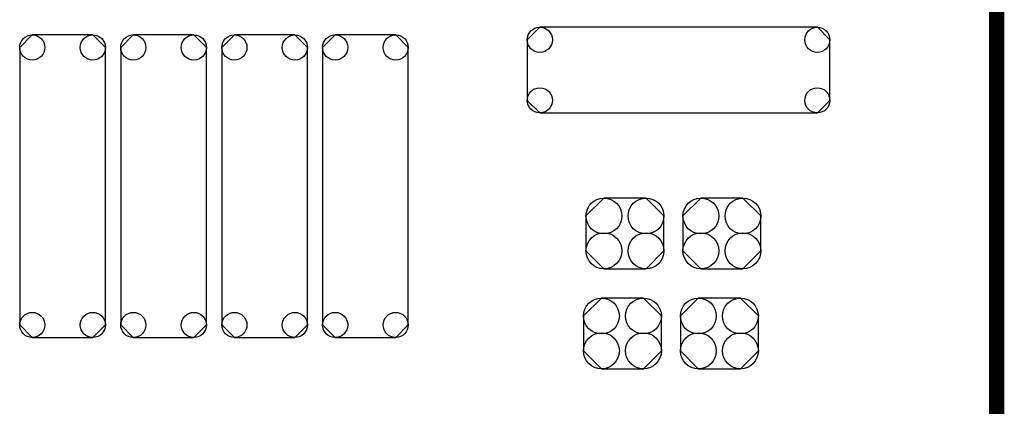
# Model space of a CAD drawing. Extents: x -0.07 to 0.95, y -0.15 to 2.1.
# Tile 13 of 14: x 0.57 to 0.95, y 0.95 to 1.1. Entities that reach past the tile are written whole.
import ezdxf

# ---------------------------------------------------------------- set-up
doc = ezdxf.new("R2010")
doc.units = 0
doc.layers.get('0').update_dxf_attribs({"linetype": 'CONTINUOUS'})
doc.layers.add('gko', color=6, linetype='CONTINUOUS')
doc.layers.add('gts', color=1, linetype='CONTINUOUS')

# ---------------------------------------------------------------- blocks, each defined once
blk = doc.blocks.new('D172')
blk.add_lwpolyline([(0.0541, 0.0167), (-0.0541, 0.0167), (-0.059, 0.0118), (-0.059, -0.0118), (-0.0541, -0.0167), (0.0541, -0.0167), (0.059, -0.0118), (0.059, 0.0118)], close=True)
for centre in [(-0.0541, 0.0118), (0.0541, 0.0118), (-0.0541, -0.0118), (0.0541, -0.0118)]:
    blk.add_circle(centre, 0.0049)
blk = doc.blocks.new('D173')
blk.add_lwpolyline([(-0.0167, 0.0541), (-0.0167, -0.0541), (-0.0118, -0.059), (0.0118, -0.059), (0.0167, -0.0541), (0.0167, 0.0541), (0.0118, 0.059), (-0.0118, 0.059)], close=True)
for centre in [(-0.0118, 0.0541), (0.0118, 0.0541), (-0.0118, -0.0541), (0.0118, -0.0541)]:
    blk.add_circle(centre, 0.0049)
blk = doc.blocks.new('D139')
blk.add_lwpolyline([(-0.0152, 0.0068), (-0.0152, -0.0068), (-0.0082, -0.0138), (0.0082, -0.0138), (0.0152, -0.0068), (0.0152, 0.0068), (0.0082, 0.0138), (-0.0082, 0.0138)], close=True)
for centre in [(-0.0082, 0.0068), (0.0082, 0.0068), (-0.0082, -0.0068), (0.0082, -0.0068)]:
    blk.add_circle(centre, 0.007)

msp = doc.modelspace()

# ---------------------------------------------------------------- linework, layer by layer
at = {"layer": 'gko', "color": 6, "const_width": 0.006}
msp.add_lwpolyline([(0.95, 1.7), (0.95, -0.05)], dxfattribs=at)

# ---------------------------------------------------------------- block references
at = {"layer": 'gts'}
for name, p in [('D172', (0.826, 1.0787)), ('D173', (0.5858, 1.0334)), ('D173', (0.6252, 1.0334)), ('D173', (0.6646, 1.0334)), ('D173', (0.7039, 1.0334)), ('D139', (0.8051, 1.015)), ('D139', (0.8429, 1.015)), ('D139', (0.8041, 0.976)), ('D139', (0.8419, 0.976))]:
    msp.add_blockref(name, p, dxfattribs=at)

doc.saveas('drawing.dxf')
